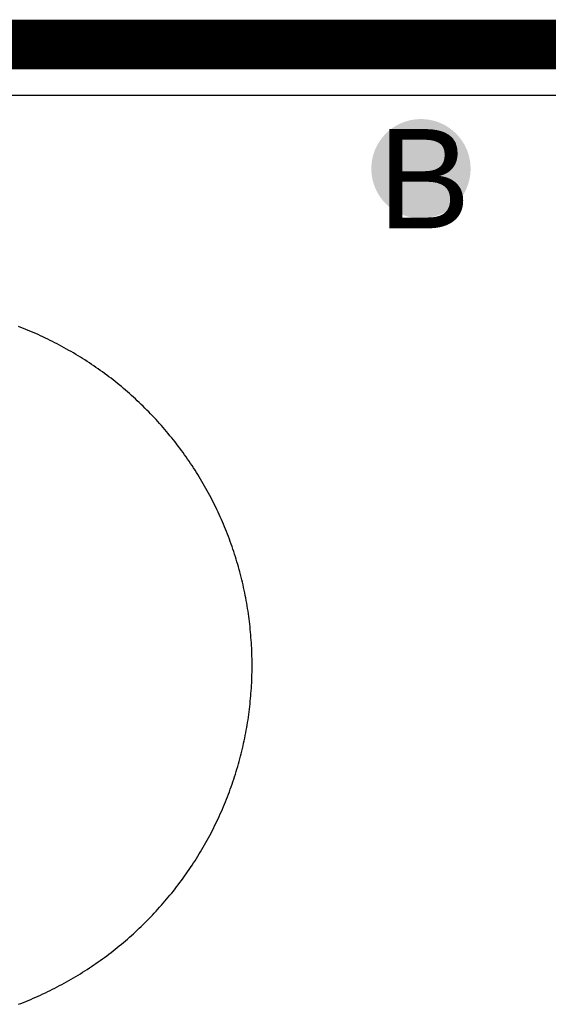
# Model space of a CAD drawing. Header units: millimetres. Extents: x -1.67 to 3.42, y -2.81 to 3.27.
# Tile 34 of 37: x 0.4 to 0.5, y 3.06 to 3.25. Entities that reach past the tile are written whole.
import ezdxf

# ---------------------------------------------------------------- set-up
doc = ezdxf.new("R2010")
doc.units = ezdxf.units.MM
doc.header["$MEASUREMENT"] = 0
for name, color, linetype in [('BottomLayer', 5, 'Continuous'), ('BottomSolder', 6, 'Continuous'), ('DrillDrawing', 1, 'Continuous'), ('Mechanical1', 6, 'Continuous'), ('TopLayer', 1, 'Continuous'), ('TopSolder', 216, 'Continuous')]:
    doc.layers.add(name, color=color, linetype=linetype)
doc.styles.add('Arial', font='arial.ttf', dxfattribs={"height": 0.2})

msp = doc.modelspace()

# ---------------------------------------------------------------- hatches: boundary and pattern name
at = {"layer": 'BottomLayer'}
h = msp.add_hatch(color=5, dxfattribs=at)
edge = h.paths.add_edge_path()
edge.add_arc((0.4785, 3.225), 0.01, 0, 360)
at = {"layer": 'TopLayer'}
h = msp.add_hatch(color=1, dxfattribs=at)
edge = h.paths.add_edge_path()
edge.add_arc((0.4785, 3.225), 0.01, 0, 360)
at = {"layer": 'TopSolder'}
h = msp.add_hatch(color=216, dxfattribs=at)
edge = h.paths.add_edge_path()
edge.add_arc((0.4785, 3.225), 0.006, 0, 360)

# ---------------------------------------------------------------- linework, layer by layer
at = {"layer": 'BottomLayer'}
for p, q in [((0.0102, 3.2398), (1.4898, 3.2398)), ((0.39794, 3.19303), (0.39744, 3.19323)), ((0.39844, 3.19284), (0.39794, 3.19303)), ((0.39894, 3.19264), (0.39844, 3.19284)), ((0.39943, 3.19243), (0.39894, 3.19264)), ((0.39993, 3.19223), (0.39943, 3.19243)), ((0.40042, 3.19202), (0.39993, 3.19223)), ((0.40091, 3.1918), (0.40042, 3.19202)), ((0.4014, 3.19159), (0.40091, 3.1918)), ((0.40189, 3.19136), (0.4014, 3.19159)), ((0.40237, 3.19114), (0.40189, 3.19136)), ((0.40286, 3.19091), (0.40237, 3.19114)), ((0.40334, 3.19068), (0.40286, 3.19091)), ((0.40382, 3.19044), (0.40334, 3.19068)), ((0.4043, 3.1902), (0.40382, 3.19044)), ((0.40478, 3.18996), (0.4043, 3.1902)), ((0.40526, 3.18972), (0.40478, 3.18996)), ((0.40573, 3.18947), (0.40526, 3.18972)), ((0.4062, 3.18921), (0.40573, 3.18947)), ((0.40667, 3.18896), (0.4062, 3.18921)), ((0.40714, 3.1887), (0.40667, 3.18896)), ((0.40761, 3.18843), (0.40714, 3.1887)), ((0.40807, 3.18817), (0.40761, 3.18843)), ((0.40854, 3.1879), (0.40807, 3.18817)), ((0.409, 3.18762), (0.40854, 3.1879)), ((0.40945, 3.18735), (0.409, 3.18762)), ((0.40991, 3.18707), (0.40945, 3.18735)), ((0.41037, 3.18678), (0.40991, 3.18707)), ((0.41082, 3.1865), (0.41037, 3.18678)), ((0.41127, 3.18621), (0.41082, 3.1865)), ((0.41172, 3.18591), (0.41127, 3.18621)), ((0.41216, 3.18561), (0.41172, 3.18591)), ((0.41261, 3.18531), (0.41216, 3.18561)), ((0.41305, 3.18501), (0.41261, 3.18531)), ((0.41349, 3.1847), (0.41305, 3.18501)), ((0.41392, 3.18439), (0.41349, 3.1847)), ((0.41436, 3.18408), (0.41392, 3.18439)), ((0.41479, 3.18377), (0.41436, 3.18408)), ((0.41522, 3.18345), (0.41479, 3.18377)), ((0.41565, 3.18312), (0.41522, 3.18345)), ((0.41608, 3.1828), (0.41565, 3.18312)), ((0.4165, 3.18247), (0.41608, 3.1828)), ((0.41692, 3.18214), (0.4165, 3.18247)), ((0.41734, 3.1818), (0.41692, 3.18214)), ((0.41775, 3.18146), (0.41734, 3.1818)), ((0.41817, 3.18112), (0.41775, 3.18146)), ((0.41858, 3.18078), (0.41817, 3.18112)), ((0.41898, 3.18043), (0.41858, 3.18078)), ((0.41939, 3.18008), (0.41898, 3.18043)), ((0.41979, 3.17973), (0.41939, 3.18008)), ((0.42019, 3.17937), (0.41979, 3.17973)), ((0.42059, 3.17901), (0.42019, 3.17937)), ((0.42099, 3.17865), (0.42059, 3.17901)), ((0.42138, 3.17829), (0.42099, 3.17865)), ((0.42177, 3.17792), (0.42138, 3.17829)), ((0.42216, 3.17755), (0.42177, 3.17792)), ((0.42254, 3.17718), (0.42216, 3.17755)), ((0.42292, 3.1768), (0.42254, 3.17718)), ((0.4233, 3.17642), (0.42292, 3.1768)), ((0.42368, 3.17604), (0.4233, 3.17642)), ((0.42405, 3.17566), (0.42368, 3.17604)), ((0.42442, 3.17527), (0.42405, 3.17566)), ((0.42479, 3.17488), (0.42442, 3.17527)), ((0.42515, 3.17449), (0.42479, 3.17488)), ((0.42551, 3.17409), (0.42515, 3.17449)), ((0.42587, 3.17369), (0.42551, 3.17409)), ((0.42623, 3.17329), (0.42587, 3.17369)), ((0.42658, 3.17289), (0.42623, 3.17329)), ((0.42693, 3.17248), (0.42658, 3.17289)), ((0.42728, 3.17208), (0.42693, 3.17248)), ((0.42762, 3.17167), (0.42728, 3.17208)), ((0.42796, 3.17125), (0.42762, 3.17167)), ((0.4283, 3.17084), (0.42796, 3.17125)), ((0.42864, 3.17042), (0.4283, 3.17084)), ((0.42897, 3.17), (0.42864, 3.17042)), ((0.4293, 3.16958), (0.42897, 3.17)), ((0.42962, 3.16915), (0.4293, 3.16958)), ((0.42995, 3.16872), (0.42962, 3.16915)), ((0.43027, 3.16829), (0.42995, 3.16872)), ((0.43058, 3.16786), (0.43027, 3.16829)), ((0.43089, 3.16742), (0.43058, 3.16786)), ((0.4312, 3.16699), (0.43089, 3.16742)), ((0.43151, 3.16655), (0.4312, 3.16699)), ((0.43181, 3.16611), (0.43151, 3.16655)), ((0.43211, 3.16566), (0.43181, 3.16611)), ((0.43241, 3.16522), (0.43211, 3.16566)), ((0.43271, 3.16477), (0.43241, 3.16522)), ((0.433, 3.16432), (0.43271, 3.16477)), ((0.43328, 3.16387), (0.433, 3.16432)), ((0.43357, 3.16341), (0.43328, 3.16387)), ((0.43385, 3.16295), (0.43357, 3.16341)), ((0.43412, 3.1625), (0.43385, 3.16295)), ((0.4344, 3.16204), (0.43412, 3.1625)), ((0.43467, 3.16157), (0.4344, 3.16204)), ((0.43493, 3.16111), (0.43467, 3.16157)), ((0.4352, 3.16064), (0.43493, 3.16111)), ((0.43546, 3.16017), (0.4352, 3.16064)), ((0.43571, 3.1597), (0.43546, 3.16017)), ((0.43597, 3.15923), (0.43571, 3.1597)), ((0.43622, 3.15876), (0.43597, 3.15923)), ((0.43646, 3.15828), (0.43622, 3.15876)), ((0.4367, 3.1578), (0.43646, 3.15828)), ((0.43694, 3.15732), (0.4367, 3.1578)), ((0.43718, 3.15684), (0.43694, 3.15732)), ((0.43741, 3.15636), (0.43718, 3.15684)), ((0.43764, 3.15587), (0.43741, 3.15636)), ((0.43786, 3.15539), (0.43764, 3.15587)), ((0.43809, 3.1549), (0.43786, 3.15539)), ((0.4383, 3.15441), (0.43809, 3.1549)), ((0.43852, 3.15392), (0.4383, 3.15441)), ((0.43873, 3.15343), (0.43852, 3.15392)), ((0.43893, 3.15293), (0.43873, 3.15343)), ((0.43914, 3.15244), (0.43893, 3.15293)), ((0.43934, 3.15194), (0.43914, 3.15244)), ((0.43953, 3.15144), (0.43934, 3.15194)), ((0.43973, 3.15094), (0.43953, 3.15144)), ((0.43991, 3.15044), (0.43973, 3.15094)), ((0.4401, 3.14994), (0.43991, 3.15044)), ((0.44028, 3.14943), (0.4401, 3.14994)), ((0.44046, 3.14893), (0.44028, 3.14943)), ((0.44063, 3.14842), (0.44046, 3.14893)), ((0.4408, 3.14791), (0.44063, 3.14842)), ((0.44097, 3.1474), (0.4408, 3.14791)), ((0.44113, 3.14689), (0.44097, 3.1474)), ((0.44129, 3.14638), (0.44113, 3.14689)), ((0.44144, 3.14587), (0.44129, 3.14638)), ((0.4416, 3.14535), (0.44144, 3.14587)), ((0.44174, 3.14484), (0.4416, 3.14535)), ((0.44189, 3.14432), (0.44174, 3.14484)), ((0.44203, 3.14381), (0.44189, 3.14432)), ((0.44216, 3.14329), (0.44203, 3.14381)), ((0.44229, 3.14277), (0.44216, 3.14329)), ((0.44242, 3.14225), (0.44229, 3.14277)), ((0.44255, 3.14173), (0.44242, 3.14225)), ((0.44267, 3.1412), (0.44255, 3.14173)), ((0.44279, 3.14068), (0.44267, 3.1412)), ((0.4429, 3.14016), (0.44279, 3.14068)), ((0.44301, 3.13963), (0.4429, 3.14016)), ((0.44311, 3.13911), (0.44301, 3.13963)), ((0.44322, 3.13858), (0.44311, 3.13911)), ((0.44331, 3.13806), (0.44322, 3.13858)), ((0.44341, 3.13753), (0.44331, 3.13806)), ((0.4435, 3.137), (0.44341, 3.13753)), ((0.44358, 3.13647), (0.4435, 3.137)), ((0.44367, 3.13594), (0.44358, 3.13647)), ((0.44374, 3.13541), (0.44367, 3.13594)), ((0.44382, 3.13488), (0.44374, 3.13541)), ((0.44389, 3.13435), (0.44382, 3.13488)), ((0.44396, 3.13382), (0.44389, 3.13435)), ((0.44402, 3.13329), (0.44396, 3.13382)), ((0.44408, 3.13275), (0.44402, 3.13329)), ((0.44413, 3.13222), (0.44408, 3.13275)), ((0.44418, 3.13169), (0.44413, 3.13222)), ((0.44423, 3.13115), (0.44418, 3.13169)), ((0.44427, 3.13062), (0.44423, 3.13115)), ((0.44431, 3.13009), (0.44427, 3.13062)), ((0.44435, 3.12955), (0.44431, 3.13009)), ((0.44438, 3.12902), (0.44435, 3.12955)), ((0.44441, 3.12848), (0.44438, 3.12902)), ((0.44443, 3.12795), (0.44441, 3.12848)), ((0.44445, 3.12741), (0.44443, 3.12795)), ((0.44447, 3.12688), (0.44445, 3.12741)), ((0.44448, 3.12634), (0.44447, 3.12688)), ((0.44449, 3.1258), (0.44448, 3.12634)), ((0.44448, 3.12366), (0.44449, 3.1242)), ((0.44449, 3.12527), (0.44449, 3.1258)), ((0.44449, 3.12473), (0.44449, 3.12527)), ((0.44449, 3.1242), (0.44449, 3.12473)), ((0.44441, 3.12152), (0.44443, 3.12205)), ((0.44443, 3.12205), (0.44445, 3.12259)), ((0.44445, 3.12259), (0.44447, 3.12312)), ((0.44447, 3.12312), (0.44448, 3.12366)), ((0.44431, 3.11991), (0.44435, 3.12045)), ((0.44435, 3.12045), (0.44438, 3.12098)), ((0.44438, 3.12098), (0.44441, 3.12152)), ((0.44413, 3.11778), (0.44418, 3.11831)), ((0.44418, 3.11831), (0.44423, 3.11885)), ((0.44423, 3.11885), (0.44427, 3.11938)), ((0.44427, 3.11938), (0.44431, 3.11991)), ((0.44389, 3.11565), (0.44396, 3.11618)), ((0.44396, 3.11618), (0.44402, 3.11671)), ((0.44402, 3.11671), (0.44408, 3.11725)), ((0.44408, 3.11725), (0.44413, 3.11778)), ((0.44367, 3.11406), (0.44374, 3.11459)), ((0.44374, 3.11459), (0.44382, 3.11512)), ((0.44382, 3.11512), (0.44389, 3.11565)), ((0.44331, 3.11194), (0.44341, 3.11247)), ((0.44341, 3.11247), (0.4435, 3.113)), ((0.4435, 3.113), (0.44358, 3.11353)), ((0.44358, 3.11353), (0.44367, 3.11406)), ((0.4429, 3.10984), (0.44301, 3.11037)), ((0.44301, 3.11037), (0.44311, 3.11089)), ((0.44311, 3.11089), (0.44322, 3.11142)), ((0.44322, 3.11142), (0.44331, 3.11194)), ((0.44242, 3.10775), (0.44255, 3.10827)), ((0.44255, 3.10827), (0.44267, 3.1088)), ((0.44267, 3.1088), (0.44279, 3.10932)), ((0.44279, 3.10932), (0.4429, 3.10984)), ((0.44189, 3.10568), (0.44203, 3.10619)), ((0.44203, 3.10619), (0.44216, 3.10671)), ((0.44216, 3.10671), (0.44229, 3.10723)), ((0.44229, 3.10723), (0.44242, 3.10775)), ((0.44144, 3.10413), (0.4416, 3.10465)), ((0.4416, 3.10465), (0.44174, 3.10516)), ((0.44174, 3.10516), (0.44189, 3.10568)), ((0.4408, 3.10209), (0.44097, 3.1026)), ((0.44097, 3.1026), (0.44113, 3.10311)), ((0.44113, 3.10311), (0.44129, 3.10362)), ((0.44129, 3.10362), (0.44144, 3.10413)), ((0.4401, 3.10006), (0.44028, 3.10057)), ((0.44028, 3.10057), (0.44046, 3.10107)), ((0.44046, 3.10107), (0.44063, 3.10158)), ((0.44063, 3.10158), (0.4408, 3.10209)), ((0.43934, 3.09806), (0.43953, 3.09856)), ((0.43953, 3.09856), (0.43973, 3.09906)), ((0.43973, 3.09906), (0.43991, 3.09956)), ((0.43991, 3.09956), (0.4401, 3.10006)), ((0.43852, 3.09608), (0.43873, 3.09657)), ((0.43873, 3.09657), (0.43893, 3.09707)), ((0.43893, 3.09707), (0.43914, 3.09756)), ((0.43914, 3.09756), (0.43934, 3.09806)), ((0.43764, 3.09413), (0.43786, 3.09461)), ((0.43786, 3.09461), (0.43809, 3.0951)), ((0.43809, 3.0951), (0.4383, 3.09559)), ((0.4383, 3.09559), (0.43852, 3.09608)), ((0.4367, 3.0922), (0.43694, 3.09268)), ((0.43694, 3.09268), (0.43718, 3.09316)), ((0.43718, 3.09316), (0.43741, 3.09364)), ((0.43741, 3.09364), (0.43764, 3.09413)), ((0.43571, 3.0903), (0.43597, 3.09077)), ((0.43597, 3.09077), (0.43622, 3.09124)), ((0.43622, 3.09124), (0.43646, 3.09172)), ((0.43646, 3.09172), (0.4367, 3.0922)), ((0.4344, 3.08796), (0.43467, 3.08843)), ((0.43467, 3.08843), (0.43493, 3.08889)), ((0.43493, 3.08889), (0.4352, 3.08936)), ((0.4352, 3.08936), (0.43546, 3.08983)), ((0.43546, 3.08983), (0.43571, 3.0903)), ((0.43328, 3.08613), (0.43357, 3.08659)), ((0.43357, 3.08659), (0.43385, 3.08705)), ((0.43385, 3.08705), (0.43412, 3.0875)), ((0.43412, 3.0875), (0.4344, 3.08796)), ((0.43211, 3.08434), (0.43241, 3.08478)), ((0.43241, 3.08478), (0.43271, 3.08523)), ((0.43271, 3.08523), (0.433, 3.08568)), ((0.433, 3.08568), (0.43328, 3.08613)), ((0.43058, 3.08214), (0.43089, 3.08258)), ((0.43089, 3.08258), (0.4312, 3.08301)), ((0.4312, 3.08301), (0.43151, 3.08345)), ((0.43151, 3.08345), (0.43181, 3.08389)), ((0.43181, 3.08389), (0.43211, 3.08434)), ((0.42897, 3.08), (0.4293, 3.08042)), ((0.4293, 3.08042), (0.42962, 3.08085)), ((0.42962, 3.08085), (0.42995, 3.08128)), ((0.42995, 3.08128), (0.43027, 3.08171)), ((0.43027, 3.08171), (0.43058, 3.08214)), ((0.42762, 3.07833), (0.42796, 3.07875)), ((0.42796, 3.07875), (0.4283, 3.07916)), ((0.4283, 3.07916), (0.42864, 3.07958)), ((0.42864, 3.07958), (0.42897, 3.08)), ((0.42587, 3.07631), (0.42623, 3.07671)), ((0.42623, 3.07671), (0.42658, 3.07711)), ((0.42658, 3.07711), (0.42693, 3.07752)), ((0.42693, 3.07752), (0.42728, 3.07792)), ((0.42728, 3.07792), (0.42762, 3.07833)), ((0.42405, 3.07434), (0.42442, 3.07473)), ((0.42442, 3.07473), (0.42479, 3.07512)), ((0.42479, 3.07512), (0.42515, 3.07551)), ((0.42515, 3.07551), (0.42551, 3.07591)), ((0.42551, 3.07591), (0.42587, 3.07631)), ((0.42216, 3.07245), (0.42254, 3.07282)), ((0.42254, 3.07282), (0.42292, 3.0732)), ((0.42292, 3.0732), (0.4233, 3.07358)), ((0.4233, 3.07358), (0.42368, 3.07396)), ((0.42368, 3.07396), (0.42405, 3.07434)), ((0.41979, 3.07027), (0.42019, 3.07063)), ((0.42019, 3.07063), (0.42059, 3.07099)), ((0.42059, 3.07099), (0.42099, 3.07135)), ((0.42099, 3.07135), (0.42138, 3.07171)), ((0.42138, 3.07171), (0.42177, 3.07208)), ((0.42177, 3.07208), (0.42216, 3.07245)), ((0.41734, 3.0682), (0.41775, 3.06854)), ((0.41775, 3.06854), (0.41817, 3.06888)), ((0.41817, 3.06888), (0.41858, 3.06922)), ((0.41858, 3.06922), (0.41898, 3.06957)), ((0.41898, 3.06957), (0.41939, 3.06992)), ((0.41939, 3.06992), (0.41979, 3.07027)), ((0.41479, 3.06623), (0.41522, 3.06655)), ((0.41522, 3.06655), (0.41565, 3.06688)), ((0.41565, 3.06688), (0.41608, 3.0672)), ((0.41608, 3.0672), (0.4165, 3.06753)), ((0.4165, 3.06753), (0.41692, 3.06786)), ((0.41692, 3.06786), (0.41734, 3.0682)), ((0.41216, 3.06439), (0.41261, 3.06469)), ((0.41261, 3.06469), (0.41305, 3.06499)), ((0.41305, 3.06499), (0.41349, 3.0653)), ((0.41349, 3.0653), (0.41392, 3.06561)), ((0.41392, 3.06561), (0.41436, 3.06592)), ((0.41436, 3.06592), (0.41479, 3.06623)), ((0.409, 3.06238), (0.40945, 3.06265)), ((0.40945, 3.06265), (0.40991, 3.06293)), ((0.40991, 3.06293), (0.41037, 3.06322)), ((0.41037, 3.06322), (0.41082, 3.0635)), ((0.41082, 3.0635), (0.41127, 3.06379)), ((0.41127, 3.06379), (0.41172, 3.06409)), ((0.41172, 3.06409), (0.41216, 3.06439)), ((0.40573, 3.06053), (0.4062, 3.06079)), ((0.4062, 3.06079), (0.40667, 3.06104)), ((0.40667, 3.06104), (0.40714, 3.0613)), ((0.40714, 3.0613), (0.40761, 3.06157)), ((0.40761, 3.06157), (0.40807, 3.06183)), ((0.40807, 3.06183), (0.40854, 3.0621)), ((0.40854, 3.0621), (0.409, 3.06238)), ((0.4014, 3.05841), (0.40189, 3.05864)), ((0.40189, 3.05864), (0.40237, 3.05886)), ((0.40237, 3.05886), (0.40286, 3.05909)), ((0.40286, 3.05909), (0.40334, 3.05932)), ((0.40334, 3.05932), (0.40382, 3.05956)), ((0.40382, 3.05956), (0.4043, 3.0598)), ((0.4043, 3.0598), (0.40478, 3.06004)), ((0.40478, 3.06004), (0.40526, 3.06028)), ((0.40526, 3.06028), (0.40573, 3.06053)), ((0.39744, 3.05677), (0.39794, 3.05697)), ((0.39794, 3.05697), (0.39844, 3.05716)), ((0.39844, 3.05716), (0.39894, 3.05736)), ((0.39894, 3.05736), (0.39943, 3.05757)), ((0.39943, 3.05757), (0.39993, 3.05777)), ((0.39993, 3.05777), (0.40042, 3.05798)), ((0.40042, 3.05798), (0.40091, 3.0582)), ((0.40091, 3.0582), (0.4014, 3.05841))]:
    msp.add_line(p, q, dxfattribs=at)
at = {"layer": 'BottomSolder'}
msp.add_line((0, 3.25), (1.5, 3.25), dxfattribs=at)
at = {"layer": 'Mechanical1', "const_width": 0.01}
msp.add_lwpolyline([(0, 3.25), (1.5, 3.25)], dxfattribs=at)
at = {"layer": 'TopLayer'}
for p, q in [((0.0102, 3.2398), (0.7125, 3.2398)), ((0.39794, 3.19303), (0.39744, 3.19323)), ((0.39844, 3.19284), (0.39794, 3.19303)), ((0.39894, 3.19264), (0.39844, 3.19284)), ((0.39943, 3.19243), (0.39894, 3.19264)), ((0.39993, 3.19223), (0.39943, 3.19243)), ((0.40042, 3.19202), (0.39993, 3.19223)), ((0.40091, 3.1918), (0.40042, 3.19202)), ((0.4014, 3.19159), (0.40091, 3.1918)), ((0.40189, 3.19136), (0.4014, 3.19159)), ((0.40237, 3.19114), (0.40189, 3.19136)), ((0.40286, 3.19091), (0.40237, 3.19114)), ((0.40334, 3.19068), (0.40286, 3.19091)), ((0.40382, 3.19044), (0.40334, 3.19068)), ((0.4043, 3.1902), (0.40382, 3.19044)), ((0.40478, 3.18996), (0.4043, 3.1902)), ((0.40526, 3.18972), (0.40478, 3.18996)), ((0.40573, 3.18947), (0.40526, 3.18972)), ((0.4062, 3.18921), (0.40573, 3.18947)), ((0.40667, 3.18896), (0.4062, 3.18921)), ((0.40714, 3.1887), (0.40667, 3.18896)), ((0.40761, 3.18843), (0.40714, 3.1887)), ((0.40807, 3.18817), (0.40761, 3.18843)), ((0.40854, 3.1879), (0.40807, 3.18817)), ((0.409, 3.18762), (0.40854, 3.1879)), ((0.40945, 3.18735), (0.409, 3.18762)), ((0.40991, 3.18707), (0.40945, 3.18735)), ((0.41037, 3.18678), (0.40991, 3.18707)), ((0.41082, 3.1865), (0.41037, 3.18678)), ((0.41127, 3.18621), (0.41082, 3.1865)), ((0.41172, 3.18591), (0.41127, 3.18621)), ((0.41216, 3.18561), (0.41172, 3.18591)), ((0.41261, 3.18531), (0.41216, 3.18561)), ((0.41305, 3.18501), (0.41261, 3.18531)), ((0.41349, 3.1847), (0.41305, 3.18501)), ((0.41392, 3.18439), (0.41349, 3.1847)), ((0.41436, 3.18408), (0.41392, 3.18439)), ((0.41479, 3.18377), (0.41436, 3.18408)), ((0.41522, 3.18345), (0.41479, 3.18377)), ((0.41565, 3.18312), (0.41522, 3.18345)), ((0.41608, 3.1828), (0.41565, 3.18312)), ((0.4165, 3.18247), (0.41608, 3.1828)), ((0.41692, 3.18214), (0.4165, 3.18247)), ((0.41734, 3.1818), (0.41692, 3.18214)), ((0.41775, 3.18146), (0.41734, 3.1818)), ((0.41817, 3.18112), (0.41775, 3.18146)), ((0.41858, 3.18078), (0.41817, 3.18112)), ((0.41898, 3.18043), (0.41858, 3.18078)), ((0.41939, 3.18008), (0.41898, 3.18043)), ((0.41979, 3.17973), (0.41939, 3.18008)), ((0.42019, 3.17937), (0.41979, 3.17973)), ((0.42059, 3.17901), (0.42019, 3.17937)), ((0.42099, 3.17865), (0.42059, 3.17901)), ((0.42138, 3.17829), (0.42099, 3.17865)), ((0.42177, 3.17792), (0.42138, 3.17829)), ((0.42216, 3.17755), (0.42177, 3.17792)), ((0.42254, 3.17718), (0.42216, 3.17755)), ((0.42292, 3.1768), (0.42254, 3.17718)), ((0.4233, 3.17642), (0.42292, 3.1768)), ((0.42368, 3.17604), (0.4233, 3.17642)), ((0.42405, 3.17566), (0.42368, 3.17604)), ((0.42442, 3.17527), (0.42405, 3.17566)), ((0.42479, 3.17488), (0.42442, 3.17527)), ((0.42515, 3.17449), (0.42479, 3.17488)), ((0.42551, 3.17409), (0.42515, 3.17449)), ((0.42587, 3.17369), (0.42551, 3.17409)), ((0.42623, 3.17329), (0.42587, 3.17369)), ((0.42658, 3.17289), (0.42623, 3.17329)), ((0.42693, 3.17248), (0.42658, 3.17289)), ((0.42728, 3.17208), (0.42693, 3.17248)), ((0.42762, 3.17167), (0.42728, 3.17208)), ((0.42796, 3.17125), (0.42762, 3.17167)), ((0.4283, 3.17084), (0.42796, 3.17125)), ((0.42864, 3.17042), (0.4283, 3.17084)), ((0.42897, 3.17), (0.42864, 3.17042)), ((0.4293, 3.16958), (0.42897, 3.17)), ((0.42962, 3.16915), (0.4293, 3.16958)), ((0.42995, 3.16872), (0.42962, 3.16915)), ((0.43027, 3.16829), (0.42995, 3.16872)), ((0.43058, 3.16786), (0.43027, 3.16829)), ((0.43089, 3.16742), (0.43058, 3.16786)), ((0.4312, 3.16699), (0.43089, 3.16742)), ((0.43151, 3.16655), (0.4312, 3.16699)), ((0.43181, 3.16611), (0.43151, 3.16655)), ((0.43211, 3.16566), (0.43181, 3.16611)), ((0.43241, 3.16522), (0.43211, 3.16566)), ((0.43271, 3.16477), (0.43241, 3.16522)), ((0.433, 3.16432), (0.43271, 3.16477)), ((0.43328, 3.16387), (0.433, 3.16432)), ((0.43357, 3.16341), (0.43328, 3.16387)), ((0.43385, 3.16295), (0.43357, 3.16341)), ((0.43412, 3.1625), (0.43385, 3.16295)), ((0.4344, 3.16204), (0.43412, 3.1625)), ((0.43467, 3.16157), (0.4344, 3.16204)), ((0.43493, 3.16111), (0.43467, 3.16157)), ((0.4352, 3.16064), (0.43493, 3.16111)), ((0.43546, 3.16017), (0.4352, 3.16064)), ((0.43571, 3.1597), (0.43546, 3.16017)), ((0.43597, 3.15923), (0.43571, 3.1597)), ((0.43622, 3.15876), (0.43597, 3.15923)), ((0.43646, 3.15828), (0.43622, 3.15876)), ((0.4367, 3.1578), (0.43646, 3.15828)), ((0.43694, 3.15732), (0.4367, 3.1578)), ((0.43718, 3.15684), (0.43694, 3.15732)), ((0.43741, 3.15636), (0.43718, 3.15684)), ((0.43764, 3.15587), (0.43741, 3.15636)), ((0.43786, 3.15539), (0.43764, 3.15587)), ((0.43809, 3.1549), (0.43786, 3.15539)), ((0.4383, 3.15441), (0.43809, 3.1549)), ((0.43852, 3.15392), (0.4383, 3.15441)), ((0.43873, 3.15343), (0.43852, 3.15392)), ((0.43893, 3.15293), (0.43873, 3.15343)), ((0.43914, 3.15244), (0.43893, 3.15293)), ((0.43934, 3.15194), (0.43914, 3.15244)), ((0.43953, 3.15144), (0.43934, 3.15194)), ((0.43973, 3.15094), (0.43953, 3.15144)), ((0.43991, 3.15044), (0.43973, 3.15094)), ((0.4401, 3.14994), (0.43991, 3.15044)), ((0.44028, 3.14943), (0.4401, 3.14994)), ((0.44046, 3.14893), (0.44028, 3.14943)), ((0.44063, 3.14842), (0.44046, 3.14893)), ((0.4408, 3.14791), (0.44063, 3.14842)), ((0.44097, 3.1474), (0.4408, 3.14791)), ((0.44113, 3.14689), (0.44097, 3.1474)), ((0.44129, 3.14638), (0.44113, 3.14689)), ((0.44144, 3.14587), (0.44129, 3.14638)), ((0.4416, 3.14535), (0.44144, 3.14587)), ((0.44174, 3.14484), (0.4416, 3.14535)), ((0.44189, 3.14432), (0.44174, 3.14484)), ((0.44203, 3.14381), (0.44189, 3.14432)), ((0.44216, 3.14329), (0.44203, 3.14381)), ((0.44229, 3.14277), (0.44216, 3.14329)), ((0.44242, 3.14225), (0.44229, 3.14277)), ((0.44255, 3.14173), (0.44242, 3.14225)), ((0.44267, 3.1412), (0.44255, 3.14173)), ((0.44279, 3.14068), (0.44267, 3.1412)), ((0.4429, 3.14016), (0.44279, 3.14068)), ((0.44301, 3.13963), (0.4429, 3.14016)), ((0.44311, 3.13911), (0.44301, 3.13963)), ((0.44322, 3.13858), (0.44311, 3.13911)), ((0.44331, 3.13806), (0.44322, 3.13858)), ((0.44341, 3.13753), (0.44331, 3.13806)), ((0.4435, 3.137), (0.44341, 3.13753)), ((0.44358, 3.13647), (0.4435, 3.137)), ((0.44367, 3.13594), (0.44358, 3.13647)), ((0.44374, 3.13541), (0.44367, 3.13594)), ((0.44382, 3.13488), (0.44374, 3.13541)), ((0.44389, 3.13435), (0.44382, 3.13488)), ((0.44396, 3.13382), (0.44389, 3.13435)), ((0.44402, 3.13329), (0.44396, 3.13382)), ((0.44408, 3.13275), (0.44402, 3.13329)), ((0.44413, 3.13222), (0.44408, 3.13275)), ((0.44418, 3.13169), (0.44413, 3.13222)), ((0.44423, 3.13115), (0.44418, 3.13169)), ((0.44427, 3.13062), (0.44423, 3.13115)), ((0.44431, 3.13009), (0.44427, 3.13062)), ((0.44435, 3.12955), (0.44431, 3.13009)), ((0.44438, 3.12902), (0.44435, 3.12955)), ((0.44441, 3.12848), (0.44438, 3.12902)), ((0.44443, 3.12795), (0.44441, 3.12848)), ((0.44445, 3.12741), (0.44443, 3.12795)), ((0.44447, 3.12688), (0.44445, 3.12741)), ((0.44448, 3.12634), (0.44447, 3.12688)), ((0.44449, 3.1258), (0.44448, 3.12634)), ((0.44448, 3.12366), (0.44449, 3.1242)), ((0.44449, 3.12527), (0.44449, 3.1258)), ((0.44449, 3.12473), (0.44449, 3.12527)), ((0.44449, 3.1242), (0.44449, 3.12473)), ((0.44441, 3.12152), (0.44443, 3.12205)), ((0.44443, 3.12205), (0.44445, 3.12259)), ((0.44445, 3.12259), (0.44447, 3.12312)), ((0.44447, 3.12312), (0.44448, 3.12366)), ((0.44431, 3.11991), (0.44435, 3.12045)), ((0.44435, 3.12045), (0.44438, 3.12098)), ((0.44438, 3.12098), (0.44441, 3.12152)), ((0.44413, 3.11778), (0.44418, 3.11831)), ((0.44418, 3.11831), (0.44423, 3.11885)), ((0.44423, 3.11885), (0.44427, 3.11938)), ((0.44427, 3.11938), (0.44431, 3.11991)), ((0.44389, 3.11565), (0.44396, 3.11618)), ((0.44396, 3.11618), (0.44402, 3.11671)), ((0.44402, 3.11671), (0.44408, 3.11725)), ((0.44408, 3.11725), (0.44413, 3.11778)), ((0.44367, 3.11406), (0.44374, 3.11459)), ((0.44374, 3.11459), (0.44382, 3.11512)), ((0.44382, 3.11512), (0.44389, 3.11565)), ((0.44331, 3.11194), (0.44341, 3.11247)), ((0.44341, 3.11247), (0.4435, 3.113)), ((0.4435, 3.113), (0.44358, 3.11353)), ((0.44358, 3.11353), (0.44367, 3.11406)), ((0.4429, 3.10984), (0.44301, 3.11037)), ((0.44301, 3.11037), (0.44311, 3.11089)), ((0.44311, 3.11089), (0.44322, 3.11142)), ((0.44322, 3.11142), (0.44331, 3.11194)), ((0.44242, 3.10775), (0.44255, 3.10827)), ((0.44255, 3.10827), (0.44267, 3.1088)), ((0.44267, 3.1088), (0.44279, 3.10932)), ((0.44279, 3.10932), (0.4429, 3.10984)), ((0.44189, 3.10568), (0.44203, 3.10619)), ((0.44203, 3.10619), (0.44216, 3.10671)), ((0.44216, 3.10671), (0.44229, 3.10723)), ((0.44229, 3.10723), (0.44242, 3.10775)), ((0.44144, 3.10413), (0.4416, 3.10465)), ((0.4416, 3.10465), (0.44174, 3.10516)), ((0.44174, 3.10516), (0.44189, 3.10568)), ((0.4408, 3.10209), (0.44097, 3.1026)), ((0.44097, 3.1026), (0.44113, 3.10311)), ((0.44113, 3.10311), (0.44129, 3.10362)), ((0.44129, 3.10362), (0.44144, 3.10413)), ((0.4401, 3.10006), (0.44028, 3.10057)), ((0.44028, 3.10057), (0.44046, 3.10107)), ((0.44046, 3.10107), (0.44063, 3.10158)), ((0.44063, 3.10158), (0.4408, 3.10209)), ((0.43934, 3.09806), (0.43953, 3.09856)), ((0.43953, 3.09856), (0.43973, 3.09906)), ((0.43973, 3.09906), (0.43991, 3.09956)), ((0.43991, 3.09956), (0.4401, 3.10006)), ((0.43852, 3.09608), (0.43873, 3.09657)), ((0.43873, 3.09657), (0.43893, 3.09707)), ((0.43893, 3.09707), (0.43914, 3.09756)), ((0.43914, 3.09756), (0.43934, 3.09806)), ((0.43764, 3.09413), (0.43786, 3.09461)), ((0.43786, 3.09461), (0.43809, 3.0951)), ((0.43809, 3.0951), (0.4383, 3.09559)), ((0.4383, 3.09559), (0.43852, 3.09608)), ((0.4367, 3.0922), (0.43694, 3.09268)), ((0.43694, 3.09268), (0.43718, 3.09316)), ((0.43718, 3.09316), (0.43741, 3.09364)), ((0.43741, 3.09364), (0.43764, 3.09413)), ((0.43571, 3.0903), (0.43597, 3.09077)), ((0.43597, 3.09077), (0.43622, 3.09124)), ((0.43622, 3.09124), (0.43646, 3.09172)), ((0.43646, 3.09172), (0.4367, 3.0922)), ((0.4344, 3.08796), (0.43467, 3.08843)), ((0.43467, 3.08843), (0.43493, 3.08889)), ((0.43493, 3.08889), (0.4352, 3.08936)), ((0.4352, 3.08936), (0.43546, 3.08983)), ((0.43546, 3.08983), (0.43571, 3.0903)), ((0.43328, 3.08613), (0.43357, 3.08659)), ((0.43357, 3.08659), (0.43385, 3.08705)), ((0.43385, 3.08705), (0.43412, 3.0875)), ((0.43412, 3.0875), (0.4344, 3.08796)), ((0.43211, 3.08434), (0.43241, 3.08478)), ((0.43241, 3.08478), (0.43271, 3.08523)), ((0.43271, 3.08523), (0.433, 3.08568)), ((0.433, 3.08568), (0.43328, 3.08613)), ((0.43058, 3.08214), (0.43089, 3.08258)), ((0.43089, 3.08258), (0.4312, 3.08301)), ((0.4312, 3.08301), (0.43151, 3.08345)), ((0.43151, 3.08345), (0.43181, 3.08389)), ((0.43181, 3.08389), (0.43211, 3.08434)), ((0.42897, 3.08), (0.4293, 3.08042)), ((0.4293, 3.08042), (0.42962, 3.08085)), ((0.42962, 3.08085), (0.42995, 3.08128)), ((0.42995, 3.08128), (0.43027, 3.08171)), ((0.43027, 3.08171), (0.43058, 3.08214)), ((0.42762, 3.07833), (0.42796, 3.07875)), ((0.42796, 3.07875), (0.4283, 3.07916)), ((0.4283, 3.07916), (0.42864, 3.07958)), ((0.42864, 3.07958), (0.42897, 3.08)), ((0.42587, 3.07631), (0.42623, 3.07671)), ((0.42623, 3.07671), (0.42658, 3.07711)), ((0.42658, 3.07711), (0.42693, 3.07752)), ((0.42693, 3.07752), (0.42728, 3.07792)), ((0.42728, 3.07792), (0.42762, 3.07833)), ((0.42405, 3.07434), (0.42442, 3.07473)), ((0.42442, 3.07473), (0.42479, 3.07512)), ((0.42479, 3.07512), (0.42515, 3.07551)), ((0.42515, 3.07551), (0.42551, 3.07591)), ((0.42551, 3.07591), (0.42587, 3.07631)), ((0.42216, 3.07245), (0.42254, 3.07282)), ((0.42254, 3.07282), (0.42292, 3.0732)), ((0.42292, 3.0732), (0.4233, 3.07358)), ((0.4233, 3.07358), (0.42368, 3.07396)), ((0.42368, 3.07396), (0.42405, 3.07434)), ((0.41979, 3.07027), (0.42019, 3.07063)), ((0.42019, 3.07063), (0.42059, 3.07099)), ((0.42059, 3.07099), (0.42099, 3.07135)), ((0.42099, 3.07135), (0.42138, 3.07171)), ((0.42138, 3.07171), (0.42177, 3.07208)), ((0.42177, 3.07208), (0.42216, 3.07245)), ((0.41734, 3.0682), (0.41775, 3.06854)), ((0.41775, 3.06854), (0.41817, 3.06888)), ((0.41817, 3.06888), (0.41858, 3.06922)), ((0.41858, 3.06922), (0.41898, 3.06957)), ((0.41898, 3.06957), (0.41939, 3.06992)), ((0.41939, 3.06992), (0.41979, 3.07027)), ((0.41479, 3.06623), (0.41522, 3.06655)), ((0.41522, 3.06655), (0.41565, 3.06688)), ((0.41565, 3.06688), (0.41608, 3.0672)), ((0.41608, 3.0672), (0.4165, 3.06753)), ((0.4165, 3.06753), (0.41692, 3.06786)), ((0.41692, 3.06786), (0.41734, 3.0682)), ((0.41216, 3.06439), (0.41261, 3.06469)), ((0.41261, 3.06469), (0.41305, 3.06499)), ((0.41305, 3.06499), (0.41349, 3.0653)), ((0.41349, 3.0653), (0.41392, 3.06561)), ((0.41392, 3.06561), (0.41436, 3.06592)), ((0.41436, 3.06592), (0.41479, 3.06623)), ((0.409, 3.06238), (0.40945, 3.06265)), ((0.40945, 3.06265), (0.40991, 3.06293)), ((0.40991, 3.06293), (0.41037, 3.06322)), ((0.41037, 3.06322), (0.41082, 3.0635)), ((0.41082, 3.0635), (0.41127, 3.06379)), ((0.41127, 3.06379), (0.41172, 3.06409)), ((0.41172, 3.06409), (0.41216, 3.06439)), ((0.40573, 3.06053), (0.4062, 3.06079)), ((0.4062, 3.06079), (0.40667, 3.06104)), ((0.40667, 3.06104), (0.40714, 3.0613)), ((0.40714, 3.0613), (0.40761, 3.06157)), ((0.40761, 3.06157), (0.40807, 3.06183)), ((0.40807, 3.06183), (0.40854, 3.0621)), ((0.40854, 3.0621), (0.409, 3.06238)), ((0.4014, 3.05841), (0.40189, 3.05864)), ((0.40189, 3.05864), (0.40237, 3.05886)), ((0.40237, 3.05886), (0.40286, 3.05909)), ((0.40286, 3.05909), (0.40334, 3.05932)), ((0.40334, 3.05932), (0.40382, 3.05956)), ((0.40382, 3.05956), (0.4043, 3.0598)), ((0.4043, 3.0598), (0.40478, 3.06004)), ((0.40478, 3.06004), (0.40526, 3.06028)), ((0.40526, 3.06028), (0.40573, 3.06053)), ((0.39744, 3.05677), (0.39794, 3.05697)), ((0.39794, 3.05697), (0.39844, 3.05716)), ((0.39844, 3.05716), (0.39894, 3.05736)), ((0.39894, 3.05736), (0.39943, 3.05757)), ((0.39943, 3.05757), (0.39993, 3.05777)), ((0.39993, 3.05777), (0.40042, 3.05798)), ((0.40042, 3.05798), (0.40091, 3.0582)), ((0.40091, 3.0582), (0.4014, 3.05841))]:
    msp.add_line(p, q, dxfattribs=at)
at = {"layer": 'TopSolder'}
msp.add_line((0, 3.25), (1.5, 3.25), dxfattribs=at)

# ---------------------------------------------------------------- texts
at = {"layer": 'DrillDrawing', "style": 'Arial'}
msp.add_text('B', height=0.02, dxfattribs=at).set_placement((0.46984, 3.213))

doc.saveas('drawing.dxf')
